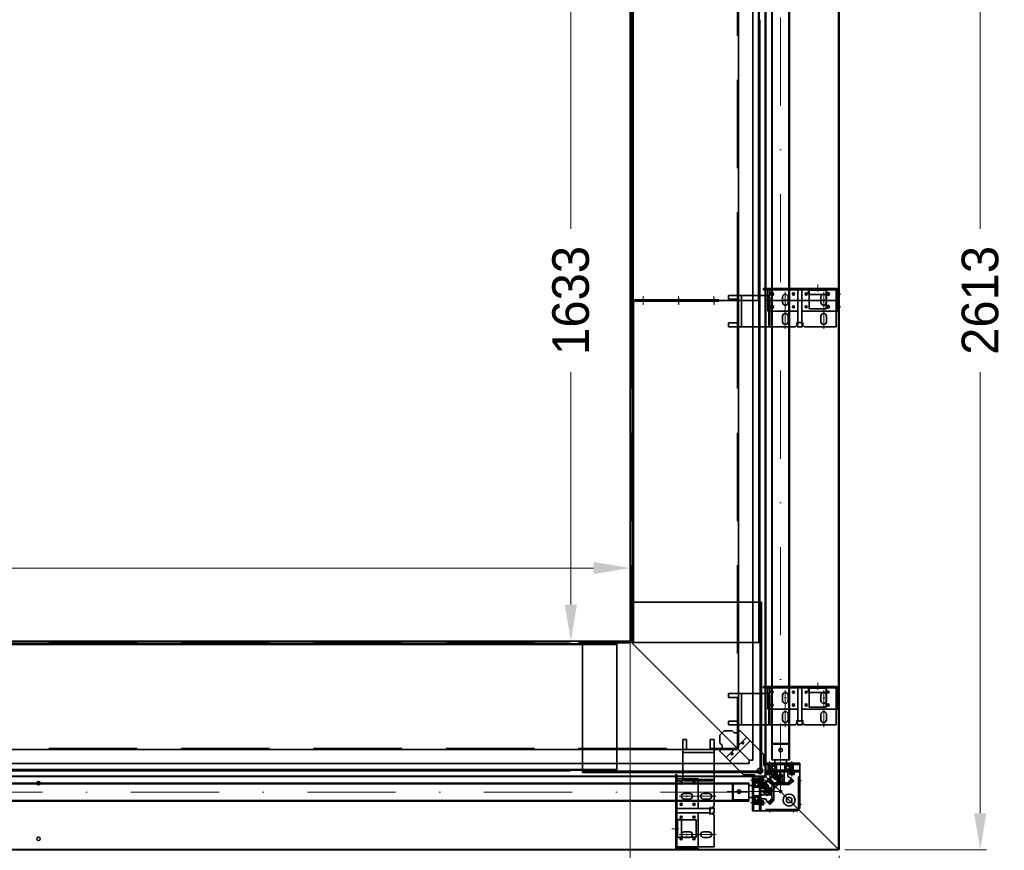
# Model space of a CAD drawing. Extents: x 50445 to 145605, y -10968 to 41989.
# Tile 80 of 256: x 56396 to 58707, y 33428 to 35378. Entities that reach past the tile are written whole.
import ezdxf

# ---------------------------------------------------------------- set-up
doc = ezdxf.new("R2010")
doc.units = 0
doc.header["$LTSCALE"] = 414.30304
doc.header["$MEASUREMENT"] = 0
for name, pattern in [('DASHDOT', [1, 0.5, -0.25, 0, -0.25]), ('DASHED', [0.75, 0.5, -0.25]), ('stramien', [22.225, 12.7, -3.175, 3.175, -3.175])]:
    doc.linetypes.add(name, pattern=pattern)
doc.layers.get('Defpoints').update_dxf_attribs({"linetype": 'CONTINUOUS'})
for name, color, linetype, lineweight in [('BLECH', 5, 'CONTINUOUS', 35), ('GEWINDELINIEN', 94, 'CONTINUOUS', 18), ('HILFSLINIEN', 3, 'CONTINUOUS', 13), ('LIJN18', 30, 'CONTINUOUS', 18), ('MITTELLINIEN', 7, 'DASHDOT', 18), ('S-GRID', 1, 'CONTINUOUS', 18), ('STAHLBAU', 7, 'CONTINUOUS', 35), ('UNSICHTBARE', 7, 'DASHED', 18)]:
    doc.layers.add(name, color=color, linetype=linetype, lineweight=lineweight)
doc.dimstyles.get("Standard").update_dxf_attribs({"dimtxt": 0.18, "dimasz": 0.18, "dimexe": 0.18, "dimexo": 0.0625, "dimgap": 0.09, "dimtad": 0, "dimtih": 1, "dimtoh": 1, "dimdec": 4, "dimzin": 0, "dimdsep": 46, "dimtxsty": 'Standard', "dimcen": 0.09, "dimadec": 0, "dimazin": 0, "dimtfac": 1, "dimtdec": 4, "dimtofl": 0, "dimtmove": 0, "dimatfit": 3, "dimfxl": 1, "dimtolj": 1, "dimtzin": 0, "dimarcsym": 0})

# ---------------------------------------------------------------- blocks, each defined once
blk = doc.blocks.new('*D11')
at = {"layer": 'Defpoints', "color": 0, "linetype": 'Continuous', "lineweight": 0, "transparency": 16777216}
for p in [(51928.9, 34090.3), (51928.9, 33918.6), (57828.9, 33918.6)]:
    blk.add_point(p, dxfattribs=at)
at = {"layer": 'LIJN18', "color": 0, "linetype": 'Continuous', "lineweight": 0, "transparency": 16777216}
for p, q in [((51928.9, 33933.6), (51928.9, 34105.3)), ((57828.9, 33933.6), (57828.9, 34105.3)), ((57742.9, 34090.3), (52014.9, 34090.3))]:
    blk.add_line(p, q, dxfattribs=at)
for points in [[(52014.9, 34104.6), (52014.9, 34076), (51928.9, 34090.3)], [(57742.9, 34104.6), (57742.9, 34076), (57828.9, 34090.3)]]:
    blk.add_solid(points, dxfattribs=at)
at = {"layer": 'LIJN18', "color": 0, "linetype": 'Continuous', "lineweight": 0, "transparency": 16777216, "insert": (54878.9, 34158.3), "char_height": 86, "attachment_point": 5}
blk.add_mtext('\\A1;5575', dxfattribs=at)
blk = doc.blocks.new('*D126')
at = {"layer": 'Defpoints', "color": 0, "linetype": 'Continuous', "lineweight": 0, "transparency": 16777216}
for p in [(57828.9, 35518.6), (57689.6, 33918.6), (57828.9, 33918.6)]:
    blk.add_point(p, dxfattribs=at)
at = {"layer": 'LIJN18', "color": 0, "linetype": 'Continuous', "lineweight": 0, "transparency": 16777216}
for p, q in [((57813.9, 35518.6), (57674.6, 35518.6)), ((57689.6, 35432.6), (57689.6, 34886.9)), ((57689.6, 34004.6), (57689.6, 34550.3)), ((57813.9, 33918.6), (57674.6, 33918.6))]:
    blk.add_line(p, q, dxfattribs=at)
for points in [[(57675.3, 35432.6), (57704, 35432.6), (57689.6, 35518.6)], [(57675.3, 34004.6), (57704, 34004.6), (57689.6, 33918.6)]]:
    blk.add_solid(points, dxfattribs=at)
at = {"layer": 'LIJN18', "color": 0, "linetype": 'Continuous', "lineweight": 0, "transparency": 16777216, "insert": (57689.6, 34718.6), "char_height": 86, "attachment_point": 5, "rotation": 90}
blk.add_mtext('\\A1;1633', dxfattribs=at)
blk = doc.blocks.new('*D127')
at = {"layer": 'Defpoints', "color": 0, "linetype": 'Continuous', "lineweight": 0, "transparency": 16777216}
for p in [(58317.9, 36008.6), (58317.9, 33428.6), (58650.3, 33428.6)]:
    blk.add_point(p, dxfattribs=at)
at = {"layer": 'LIJN18', "color": 0, "linetype": 'Continuous', "lineweight": 0, "transparency": 16777216}
for p, q in [((58332.9, 36008.6), (58665.3, 36008.6)), ((58650.3, 35922.6), (58650.3, 34886.9)), ((58650.3, 33514.6), (58650.3, 34550.3)), ((58332.9, 33428.6), (58665.3, 33428.6))]:
    blk.add_line(p, q, dxfattribs=at)
for points in [[(58636, 35922.6), (58664.6, 35922.6), (58650.3, 36008.6)], [(58636, 33514.6), (58664.6, 33514.6), (58650.3, 33428.6)]]:
    blk.add_solid(points, dxfattribs=at)
at = {"layer": 'LIJN18', "color": 0, "linetype": 'Continuous', "lineweight": 0, "transparency": 16777216, "insert": (58650.3, 34718.6), "char_height": 86, "attachment_point": 5, "rotation": 90}
blk.add_mtext('\\A1;2613', dxfattribs=at)
blk = doc.blocks.new('*D128')
at = {"layer": 'Defpoints', "color": 0, "linetype": 'Continuous', "lineweight": 0, "transparency": 16777216}
for p in [(51438.9, 33428.6), (58318.9, 33429.6), (51438.9, 33115.3)]:
    blk.add_point(p, dxfattribs=at)
at = {"layer": 'LIJN18', "color": 0, "linetype": 'Continuous', "lineweight": 0, "transparency": 16777216}
for p, q in [((51438.9, 33413.6), (51438.9, 33100.3)), ((58318.9, 33414.6), (58318.9, 33100.3)), ((58232.9, 33115.3), (51524.9, 33115.3))]:
    blk.add_line(p, q, dxfattribs=at)
for points in [[(51524.9, 33129.6), (51524.9, 33101), (51438.9, 33115.3)], [(58232.9, 33129.6), (58232.9, 33101), (58318.9, 33115.3)]]:
    blk.add_solid(points, dxfattribs=at)
at = {"layer": 'LIJN18', "color": 0, "linetype": 'Continuous', "lineweight": 0, "transparency": 16777216, "insert": (54878.9, 33183.3), "char_height": 86, "attachment_point": 5}
blk.add_mtext('\\A1;6555', dxfattribs=at)

msp = doc.modelspace()

# ---------------------------------------------------------------- linework, layer by layer
at = {"layer": 'BLECH'}
for p, q in [((58317.9, 36007.6), (58317.9, 34718.6)), ((58318.9, 36007.6), (58318.9, 34718.6)), ((58145.9, 35835.6), (58145.9, 34718.6)), ((58146.9, 35835.6), (58146.9, 34718.6)), ((58116.4, 34718.6), (58116.4, 35798.1)), ((58082.9, 34718.6), (58082.9, 35770.6)), ((57828.9, 34718.6), (57828.9, 35518.6)), ((57834.4, 35487.6), (57834.4, 34718.5)), ((57835.9, 35487.6), (57835.9, 34718.5)), ((58129.9, 35487.6), (58129.9, 34718.5)), ((58131.4, 35487.6), (58131.4, 34718.5)), ((57832.9, 35377.6), (57832.9, 34718.5)), ((58132.9, 35377.6), (58132.9, 34718.5)), ((58059.9, 34730.3), (58059.9, 34721.3)), ((58082.9, 34730.3), (58059.9, 34730.3)), ((58082.9, 34730.3), (58156.9, 34730.3)), ((58082.9, 34730.3), (58082.9, 34656.6)), ((58090.4, 34730.3), (58090.4, 34656.6)), ((58313.9, 34746.6), (58141.9, 34746.6)), ((58141.9, 34746.6), (58141.9, 34743.6)), ((58313.9, 34743.6), (58141.9, 34743.6)), ((58151.9, 34743.6), (58151.9, 34730.3)), ((58153.9, 34727.3), (58153.9, 34659.6)), ((58153.9, 34727.3), (58156.9, 34727.3)), ((58156.9, 34743.6), (58156.9, 34730.3)), ((58156.9, 34727.3), (58156.9, 34659.6)), ((58186.4, 34726.6), (58186.4, 34713.6)), ((58186.4, 34713.6), (58186.4, 34726.6)), ((58199.4, 34726.6), (58199.4, 34713.6)), ((58199.4, 34713.6), (58199.4, 34726.6)), ((58221.9, 34668.1), (58221.9, 34743.6)), ((58221.9, 34742.1), (58221.9, 34693.6)), ((58231.9, 34668.1), (58231.9, 34743.6)), ((58231.9, 34743.6), (58231.9, 34693.6)), ((58247.6, 34742.8), (58289.6, 34742.8)), ((58247.6, 34732.8), (58247.6, 34742.8)), ((58247.6, 34732.8), (58289.6, 34732.8)), ((58248.6, 34742.8), (58248.6, 34732.8)), ((58276.4, 34726.6), (58276.4, 34713.6)), ((58288.6, 34742.8), (58288.6, 34732.8)), ((58288.6, 34729.7), (58288.6, 34710.5)), ((58289.4, 34726.6), (58289.4, 34713.6)), ((58289.6, 34732.8), (58289.6, 34742.8)), ((58311.9, 34656.6), (58311.9, 34743.6)), ((58312.9, 34743.6), (58312.9, 34693.6)), ((58314.9, 34693.6), (58314.9, 34742.6)), ((58317.9, 34693.6), (58317.9, 34742.6)), ((57828.9, 34718.6), (57828.9, 33918.6)), ((57828.9, 34718.6), (58116.4, 34718.6)), ((57828.9, 34718.6), (58116.4, 34718.6)), ((58126.6, 34718.5), (57832.9, 34718.5)), ((58127.1, 34718.6), (57833.4, 34718.6)), ((57833.4, 34012.6), (57833.4, 34718.6)), ((57834.9, 33915.6), (57834.9, 34718.6)), ((57836.4, 33915.6), (57836.4, 34718.6)), ((58036.5, 34720), (57839.2, 34720)), ((57839.2, 34720), (57839.2, 34718.5)), ((57839.7, 34717.1), (57839.7, 34718.6)), ((58037, 34717.1), (57839.7, 34717.1)), ((58036.5, 34720), (58036.5, 34717)), ((58037, 34717.1), (58037, 34718.6)), ((58082.9, 34721.3), (58059.9, 34721.3)), ((58082.9, 34665.6), (58082.9, 34721.3)), ((58082.9, 34718.6), (58082.9, 33666.6)), ((58116.4, 34718.6), (58116.4, 33639.1)), ((58132.9, 34718.5), (58126.6, 34718.5)), ((58133.4, 34718.6), (58127.1, 34718.6)), ((58130.4, 33915.6), (58130.4, 34718.6)), ((58131.9, 33915.6), (58131.9, 34718.6)), ((58133.4, 34012.6), (58133.4, 34718.6)), ((58318.9, 34718.6), (58145.9, 34718.6)), ((58145.9, 33601.6), (58145.9, 34718.6)), ((58318.9, 34718.6), (58145.9, 34718.6)), ((58146.9, 33601.6), (58146.9, 34718.6)), ((58317.9, 33429.6), (58317.9, 34718.6)), ((58318.9, 33429.6), (58318.9, 34718.6)), ((58156.9, 34693.6), (58153.9, 34693.6)), ((58186.4, 34681.6), (58186.4, 34668.6)), ((58199.4, 34681.6), (58199.4, 34668.6)), ((58312.9, 34693.6), (58231.9, 34693.6)), ((58276.4, 34681.6), (58276.4, 34668.6)), ((58289.4, 34681.6), (58289.4, 34668.6)), ((58317.9, 34693.6), (58314.9, 34693.6)), ((58082.9, 34665.6), (58059.9, 34665.6)), ((58059.9, 34665.6), (58059.9, 34656.6)), ((58156.9, 34659.6), (58153.9, 34659.6)), ((58220.4, 34660.9), (58216.2, 34656.6)), ((58218.3, 34664.5), (58221.9, 34668.1)), ((58220.4, 34662.4), (58218.3, 34664.5)), ((58220.4, 34662.4), (58224.7, 34666.6)), ((58220.4, 34660.9), (58222.6, 34658.7)), ((58222.6, 34658.7), (58220.4, 34656.6)), ((58229.2, 34666.6), (58224.7, 34666.6)), ((58233.4, 34662.4), (58229.2, 34666.6)), ((58233.4, 34660.9), (58231.3, 34658.7)), ((58231.3, 34658.7), (58233.4, 34656.6)), ((58235.6, 34664.5), (58231.9, 34668.1)), ((58233.4, 34662.4), (58235.6, 34664.5)), ((58233.4, 34660.9), (58237.7, 34656.6)), ((58082.9, 34656.6), (58059.9, 34656.6)), ((58216.2, 34656.6), (58082.9, 34656.6)), ((58233.4, 34656.6), (58220.4, 34656.6)), ((58311.9, 34656.6), (58237.7, 34656.6)), ((57829.9, 34010.6), (58136.9, 34010.6)), ((57829.9, 34010.6), (57829.9, 33914.6)), ((57831.4, 34010.6), (57831.4, 33964)), ((57832.9, 34010.6), (57832.9, 33964)), ((57833.4, 34012.6), (57834.9, 34012.6)), ((58133.4, 34012.6), (58131.9, 34012.6)), ((58133.9, 34010.6), (58133.9, 33610.6)), ((58135.4, 34010.6), (58135.4, 33610.6)), ((58136.9, 34010.6), (58136.9, 33610.6)), ((57834.9, 33995.6), (57836.4, 33995.6)), ((58131.9, 33995.6), (58130.4, 33995.6)), ((57829.9, 33964), (57832.9, 33964)), ((57834.9, 33975.6), (57836.4, 33975.6)), ((58131.9, 33975.6), (58130.4, 33975.6)), ((56153.9, 33918.6), (57828.9, 33918.6)), ((57716.9, 33917.6), (57716.9, 33610.6)), ((57829.9, 33917.6), (57716.9, 33917.6)), ((57828.9, 33918.6), (58108.4, 33639.1)), ((57828.9, 33916.6), (57828.9, 33918.6)), ((57828.9, 33918.6), (58108.4, 33639.1)), ((57830.9, 33918.6), (57828.9, 33918.6)), ((57687.9, 33914.1), (56153.9, 33914.1)), ((57797.9, 33912.6), (56153.9, 33912.6)), ((57797.9, 33911.1), (56153.9, 33911.1)), ((57687.9, 33914.1), (57687.9, 33912.6)), ((57829.9, 33916.1), (57716.9, 33916.1)), ((57829.9, 33914.6), (57716.9, 33914.6)), ((57717.9, 33912.6), (57717.9, 33911.1)), ((57787.9, 33912.6), (57787.9, 33911.1)), ((57797.9, 33912.6), (57797.9, 33615.6)), ((57834.9, 33915.6), (58131.9, 33915.6)), ((58313.9, 33811.9), (58141.9, 33811.9)), ((58141.9, 33811.9), (58141.9, 33808.9)), ((58313.9, 33808.9), (58141.9, 33808.9)), ((58151.9, 33808.9), (58151.9, 33795.6)), ((58156.9, 33808.9), (58156.9, 33795.6)), ((58221.9, 33733.4), (58221.9, 33808.9)), ((58221.9, 33807.5), (58221.9, 33758.9)), ((58231.9, 33733.4), (58231.9, 33808.9)), ((58231.9, 33808.9), (58231.9, 33758.9)), ((58247.6, 33808.1), (58289.6, 33808.1)), ((58247.6, 33798.1), (58247.6, 33808.1)), ((58248.6, 33808.1), (58248.6, 33798.1)), ((58288.6, 33808.1), (58288.6, 33798.1)), ((58289.6, 33798.1), (58289.6, 33808.1)), ((58311.9, 33721.9), (58311.9, 33808.9)), ((58312.9, 33808.9), (58312.9, 33758.9)), ((58314.9, 33758.9), (58314.9, 33807.9)), ((58317.9, 33758.9), (58317.9, 33807.9)), ((58059.9, 33795.6), (58059.9, 33786.6)), ((58082.9, 33795.6), (58059.9, 33795.6)), ((58082.9, 33786.6), (58059.9, 33786.6)), ((58082.9, 33795.6), (58156.9, 33795.6)), ((58082.9, 33795.6), (58082.9, 33721.9)), ((58082.9, 33730.9), (58082.9, 33786.6)), ((58090.4, 33795.6), (58090.4, 33721.9)), ((58153.9, 33792.6), (58153.9, 33724.9)), ((58153.9, 33792.6), (58156.9, 33792.6)), ((58156.9, 33792.6), (58156.9, 33724.9)), ((58186.4, 33791.9), (58186.4, 33778.9)), ((58186.4, 33778.9), (58186.4, 33791.9)), ((58199.4, 33791.9), (58199.4, 33778.9)), ((58199.4, 33778.9), (58199.4, 33791.9)), ((58247.6, 33798.1), (58289.6, 33798.1)), ((58276.4, 33791.9), (58276.4, 33778.9)), ((58288.6, 33795.1), (58288.6, 33775.8)), ((58289.4, 33791.9), (58289.4, 33778.9)), ((58156.9, 33758.9), (58153.9, 33758.9)), ((58312.9, 33758.9), (58231.9, 33758.9)), ((58317.9, 33758.9), (58314.9, 33758.9)), ((58186.4, 33746.9), (58186.4, 33733.9)), ((58199.4, 33746.9), (58199.4, 33733.9)), ((58218.3, 33729.8), (58221.9, 33733.4)), ((58235.6, 33729.8), (58231.9, 33733.4)), ((58276.4, 33746.9), (58276.4, 33733.9)), ((58289.4, 33746.9), (58289.4, 33733.9)), ((58082.9, 33730.9), (58059.9, 33730.9)), ((58059.9, 33730.9), (58059.9, 33721.9)), ((58082.9, 33721.9), (58059.9, 33721.9)), ((58216.2, 33721.9), (58082.9, 33721.9)), ((58156.9, 33724.9), (58153.9, 33724.9)), ((58220.4, 33726.2), (58216.2, 33721.9)), ((58220.4, 33727.7), (58218.3, 33729.8)), ((58220.4, 33727.7), (58224.7, 33731.9)), ((58220.4, 33726.2), (58222.6, 33724.1)), ((58222.6, 33724.1), (58220.4, 33721.9)), ((58233.4, 33721.9), (58220.4, 33721.9)), ((58229.2, 33731.9), (58224.7, 33731.9)), ((58233.4, 33727.7), (58229.2, 33731.9)), ((58233.4, 33726.2), (58231.3, 33724.1)), ((58231.3, 33724.1), (58233.4, 33721.9)), ((58233.4, 33727.7), (58235.6, 33729.8)), ((58233.4, 33726.2), (58237.7, 33721.9)), ((58311.9, 33721.9), (58237.7, 33721.9)), ((57952, 33687.6), (57961, 33687.6)), ((57952, 33664.6), (57952, 33687.6)), ((57961, 33664.6), (57961, 33687.6)), ((58016.6, 33664.6), (58016.6, 33687.6)), ((58016.6, 33687.6), (58025.6, 33687.6)), ((58025.6, 33664.6), (58025.6, 33687.6)), ((58039.4, 33698.2), (58049.4, 33708.2)), ((58039.4, 33679.6), (58039.4, 33698.2)), ((58067.9, 33708.2), (58049.4, 33708.2)), ((58054.4, 33645.3), (58102.2, 33693.1)), ((58072.9, 33703.2), (58067.9, 33708.2)), ((58082.9, 33703.2), (58072.9, 33703.2)), ((58087.2, 33708.2), (58082.9, 33708.2)), ((58082.9, 33708.2), (58082.9, 33703.2)), ((58087.2, 33708.2), (58142.5, 33652.8)), ((56153.9, 33664.6), (58080.9, 33664.6)), ((57952, 33664.6), (57952, 33590.6)), ((57952, 33664.6), (58025.6, 33664.6)), ((58016.6, 33664.6), (57961, 33664.6)), ((58025.6, 33531.4), (58025.6, 33664.6)), ((58044.4, 33674.6), (58039.4, 33679.6)), ((58039.4, 33660.4), (58039.4, 33664.6)), ((58039.4, 33664.6), (58044.4, 33664.6)), ((58044.4, 33664.6), (58044.4, 33674.6)), ((58062.6, 33637.1), (58110.4, 33684.9)), ((58080.9, 33666.6), (58080.9, 33664.6)), ((58080.9, 33666.6), (58082.9, 33666.6)), ((57952, 33657.1), (58025.6, 33657.1)), ((58039.4, 33660.4), (58094.8, 33605)), ((58142.5, 33652.8), (58142.5, 33627)), ((56153.9, 33631.1), (58108.4, 33631.1)), ((58108.4, 33639.1), (58108.4, 33631.1)), ((58108.4, 33639.1), (58116.4, 33639.1)), ((58142.5, 33627), (58147.5, 33627)), ((58147.5, 33629), (58147.5, 33632)), ((58226.9, 33632), (58147.5, 33632)), ((58147.5, 33632), (58147.5, 33600)), ((58226.9, 33629), (58147.5, 33629)), ((58162.5, 33629), (58162.5, 33632)), ((58201.3, 33629), (58201.3, 33632)), ((58226.9, 33525.6), (58226.9, 33632)), ((57797.9, 33617.1), (56153.9, 33617.1)), ((57797.9, 33615.6), (56153.9, 33615.6)), ((57687.9, 33614.1), (56153.9, 33614.1)), ((58145.9, 33601.6), (56153.9, 33601.6)), ((58145.9, 33600.6), (56153.9, 33600.6)), ((57687.9, 33614.1), (57687.9, 33615.6)), ((58133.9, 33613.6), (57716.9, 33613.6)), ((58133.9, 33612.1), (57716.9, 33612.1)), ((58136.9, 33610.6), (57716.9, 33610.6)), ((57717.9, 33615.6), (57717.9, 33617.1)), ((57787.9, 33615.6), (57787.9, 33617.1)), ((57935.6, 33433.6), (57935.6, 33605.6)), ((57935.6, 33605.6), (57938.6, 33605.6)), ((57938.6, 33433.6), (57938.6, 33605.6)), ((57938.6, 33595.6), (57952, 33595.6)), ((58094.8, 33605), (58120.5, 33605)), ((58118.5, 33600), (58115.5, 33600)), ((58115.5, 33520.6), (58115.5, 33600)), ((58118.5, 33520.6), (58118.5, 33600)), ((58118.5, 33600), (58147.5, 33600)), ((58120.5, 33605), (58120.5, 33600)), ((58132.5, 33520.6), (58132.5, 33600)), ((58132.5, 33600), (58135.5, 33600)), ((58135.5, 33520.6), (58135.5, 33600)), ((58317.9, 33429.6), (58145.9, 33601.6)), ((58145.9, 33601.6), (58145.9, 33600.6)), ((58317.9, 33429.6), (58145.9, 33601.6)), ((58145.9, 33601.6), (58146.9, 33601.6)), ((58226.9, 33615), (58147.5, 33615)), ((58147.5, 33612), (58147.5, 33615)), ((58226.9, 33612), (58147.5, 33612)), ((58162.5, 33612), (58162.5, 33615)), ((58201.3, 33612), (58201.3, 33615)), ((58223.9, 33600), (58226.9, 33600)), ((58223.9, 33525.6), (58223.9, 33600)), ((57938.6, 33590.6), (57952, 33590.6)), ((57955, 33593.6), (58022.6, 33593.6)), ((57955, 33593.6), (57955, 33590.6)), ((57955, 33590.6), (58022.6, 33590.6)), ((57988.6, 33590.6), (57988.6, 33593.6)), ((58022.6, 33590.6), (58022.6, 33593.6)), ((58115.5, 33585), (58118.5, 33585)), ((58135.5, 33585), (58132.5, 33585)), ((57955.6, 33561.1), (57968.6, 33561.1)), ((57968.6, 33561.1), (57955.6, 33561.1)), ((57955.6, 33548.1), (57968.6, 33548.1)), ((57968.6, 33548.1), (57955.6, 33548.1)), ((58000.6, 33561.1), (58013.6, 33561.1)), ((58000.6, 33548.1), (58013.6, 33548.1)), ((58014.1, 33525.6), (57938.6, 33525.6)), ((57940.1, 33525.6), (57988.6, 33525.6)), ((58017.7, 33529.2), (58014.1, 33525.6)), ((58019.8, 33527.1), (58015.6, 33522.9)), ((58019.8, 33527.1), (58017.7, 33529.2)), ((58021.4, 33527.1), (58025.6, 33531.4)), ((58021.4, 33527.1), (58023.5, 33525)), ((58023.5, 33525), (58025.6, 33527.1)), ((58025.6, 33514.1), (58025.6, 33527.1)), ((58118.5, 33546.2), (58115.5, 33546.2)), ((58135.5, 33546.2), (58132.5, 33546.2)), ((58221.9, 33523.6), (58223.9, 33525.6)), ((58223.9, 33545.6), (58226.9, 33545.6)), ((58223.9, 33525.6), (58226.9, 33525.6)), ((58014.1, 33515.6), (57938.6, 33515.6)), ((57938.6, 33515.6), (57988.6, 33515.6)), ((57988.6, 33434.6), (57988.6, 33515.6)), ((58017.7, 33512), (58014.1, 33515.6)), ((58015.6, 33518.4), (58015.6, 33522.9)), ((58019.8, 33514.1), (58015.6, 33518.4)), ((58019.8, 33514.1), (58017.7, 33512)), ((58021.4, 33514.1), (58023.5, 33516.2)), ((58021.4, 33514.1), (58025.6, 33509.9)), ((58023.5, 33516.2), (58025.6, 33514.1)), ((58025.6, 33435.6), (58025.6, 33509.9)), ((58115.5, 33520.6), (58221.9, 33520.6)), ((58147.5, 33523.6), (58147.5, 33520.6)), ((58147.5, 33523.6), (58221.9, 33523.6)), ((58201.9, 33523.6), (58201.9, 33520.6)), ((58221.9, 33523.6), (58221.9, 33520.6)), ((57939.5, 33499.9), (57939.5, 33457.9)), ((57949.5, 33499.9), (57939.5, 33499.9)), ((57939.5, 33498.9), (57949.5, 33498.9)), ((57949.5, 33499.9), (57949.5, 33457.9)), ((57939.5, 33458.9), (57949.5, 33458.9)), ((57949.5, 33457.9), (57939.5, 33457.9)), ((57952.5, 33458.9), (57971.7, 33458.9)), ((57955.6, 33471.1), (57968.6, 33471.1)), ((57955.6, 33458.1), (57968.6, 33458.1)), ((58000.6, 33471.1), (58013.6, 33471.1)), ((58000.6, 33458.1), (58013.6, 33458.1)), ((58025.6, 33435.6), (57938.6, 33435.6)), ((57938.6, 33434.6), (57988.6, 33434.6)), ((57988.6, 33432.6), (57939.6, 33432.6)), ((57988.6, 33429.6), (57988.6, 33432.6)), ((58317.9, 33429.6), (56153.9, 33429.6)), ((58317.9, 33428.6), (56153.9, 33428.6)), ((57988.6, 33429.6), (57939.6, 33429.6)), ((58317.9, 33429.6), (58317.9, 33428.6)), ((58317.9, 33429.6), (58318.9, 33429.6))]:
    msp.add_line(p, q, dxfattribs=at)
at = {"layer": 'BLECH', "linetype": 'DASHED'}
for p, q in [((58080.9, 34718.6), (58080.9, 35770.6)), ((57830.9, 34718.6), (57830.9, 35518.6)), ((58151.9, 34730.3), (58151.9, 34693.6)), ((58248.6, 34743.6), (58248.6, 34742.8)), ((58248.6, 34732.8), (58248.6, 34698.6)), ((58288.6, 34743.6), (58288.6, 34742.8)), ((58288.6, 34732.8), (58288.6, 34729.7)), ((57830.9, 34718.6), (57830.9, 33918.6)), ((58080.9, 34718.6), (58080.9, 33666.6)), ((58288.6, 34710.5), (58288.6, 34698.6)), ((58153.9, 34693.6), (58151.9, 34693.6)), ((58221.9, 34693.6), (58156.9, 34693.6)), ((58288.6, 34698.6), (58248.6, 34698.6)), ((56153.9, 33916.6), (57828.9, 33916.6)), ((58248.6, 33808.9), (58248.6, 33808.1)), ((58288.6, 33808.9), (58288.6, 33808.1)), ((58151.9, 33795.6), (58151.9, 33758.9)), ((58248.6, 33798.1), (58248.6, 33763.9)), ((58288.6, 33798.1), (58288.6, 33795.1)), ((58153.9, 33758.9), (58151.9, 33758.9)), ((58221.9, 33758.9), (58156.9, 33758.9)), ((58288.6, 33763.9), (58248.6, 33763.9)), ((58288.6, 33775.8), (58288.6, 33763.9)), ((56153.9, 33666.6), (58080.9, 33666.6)), ((57952, 33595.6), (57988.6, 33595.6)), ((57988.6, 33593.6), (57988.6, 33595.6)), ((58131.6, 33573.5), (58174.1, 33615.9)), ((58133.1, 33572.1), (58175.5, 33614.5)), ((58149.3, 33555.8), (58191.7, 33598.2)), ((58191.7, 33598.2), (58174.1, 33615.9)), ((57988.6, 33525.6), (57988.6, 33590.6)), ((58149.3, 33555.8), (58131.6, 33573.5)), ((57938.6, 33498.9), (57939.5, 33498.9)), ((57949.5, 33498.9), (57983.6, 33498.9)), ((57983.6, 33458.9), (57983.6, 33498.9)), ((57938.6, 33458.9), (57939.5, 33458.9)), ((57949.5, 33458.9), (57952.5, 33458.9)), ((57971.7, 33458.9), (57983.6, 33458.9))]:
    msp.add_line(p, q, dxfattribs=at)
at = {"layer": 'BLECH'}
for centre, radius in [((58161.9, 34733.6), 3.5), ((58161.9, 34733.6), 2.5), ((58211.9, 34733.6), 2.5), ((58241.9, 34733.6), 2.5), ((58292.9, 34733.6), 3.5), ((58292.9, 34733.6), 2.5), ((58161.9, 34703.6), 3.5), ((58161.9, 34703.6), 2.5), ((58211.9, 34703.6), 2.5), ((58241.9, 34703.6), 2.5), ((58292.9, 34703.6), 3.5), ((58292.9, 34703.6), 2.5), ((58161.9, 33798.9), 2.5), ((58211.9, 33798.9), 2.5), ((58241.9, 33798.9), 2.5), ((58292.9, 33798.9), 2.5), ((58161.9, 33768.9), 2.5), ((58211.9, 33768.9), 2.5), ((58241.9, 33768.9), 2.5), ((58292.9, 33768.9), 2.5), ((58093.4, 33679.6), 2.1), ((58067.9, 33654.1), 2.1), ((58133.5, 33614), 6.5), ((58170.5, 33600), 2.5), ((58177.5, 33591.4), 3.5), ((56440.4, 33585.6), 4), ((57948.6, 33585.6), 2.5), ((57978.6, 33585.6), 2.5), ((58147.5, 33577), 2.5), ((58156.1, 33570), 3.5), ((58181.9, 33565.6), 2.5), ((58201.9, 33545.6), 14), ((58201.9, 33545.6), 6.5), ((57948.6, 33535.6), 2.5), ((57978.6, 33535.6), 2.5), ((57948.6, 33505.6), 2.5), ((57978.6, 33505.6), 2.5), ((56440.4, 33454.6), 4), ((57948.6, 33454.6), 2.5), ((57978.6, 33454.6), 2.5)]:
    msp.add_circle(centre, radius, dxfattribs=at)
at = {"layer": 'BLECH', "linetype": 'DASHED'}
for centre, radius in [((58170.5, 33600), 6), ((58170.5, 33600), 2.5), ((58147.5, 33577), 6), ((58147.5, 33577), 2.5), ((58156.1, 33570), 2.5), ((58177.5, 33591.4), 2.5)]:
    msp.add_circle(centre, radius, dxfattribs=at)
at = {"layer": 'BLECH'}
for centre, radius, start, end in [((58192.9, 34726.6), 6.5, 0, 180), ((58192.9, 34726.6), 6.5, 0, 180), ((58282.9, 34726.6), 6.5, 0, 180), ((58313.9, 34742.6), 4, 0, 90), ((58313.9, 34742.6), 1, 0, 90), ((58192.9, 34713.6), 6.5, 180, 0), ((58192.9, 34713.6), 6.5, 180, 0), ((58282.9, 34713.6), 6.5, 180, 0), ((58192.9, 34681.6), 6.5, 0, 180), ((58282.9, 34681.6), 6.5, 0, 180), ((58192.9, 34668.6), 6.5, 180, 0), ((58282.9, 34668.6), 6.5, 180, 0), ((58313.9, 33807.9), 4, 0, 90), ((58313.9, 33807.9), 1, 0, 90), ((58192.9, 33791.9), 6.5, 0, 180), ((58192.9, 33791.9), 6.5, 0, 180), ((58282.9, 33791.9), 6.5, 0, 180), ((58192.9, 33778.9), 6.5, 180, 0), ((58192.9, 33778.9), 6.5, 180, 0), ((58282.9, 33778.9), 6.5, 180, 0), ((58192.9, 33746.9), 6.5, 0, 180), ((58192.9, 33733.9), 6.5, 180, 0), ((58282.9, 33746.9), 6.5, 0, 180), ((58282.9, 33733.9), 6.5, 180, 0), ((57955.6, 33554.6), 6.5, 90, 270), ((57955.6, 33554.6), 6.5, 90, 270), ((57968.6, 33554.6), 6.5, 270, 90), ((57968.6, 33554.6), 6.5, 270, 90), ((58000.6, 33554.6), 6.5, 90, 270), ((58013.6, 33554.6), 6.5, 270, 90), ((57955.6, 33464.6), 6.5, 90, 270), ((57968.6, 33464.6), 6.5, 270, 90), ((58000.6, 33464.6), 6.5, 90, 270), ((58013.6, 33464.6), 6.5, 270, 90), ((57939.6, 33433.6), 4, 180, 270), ((57939.6, 33433.6), 1, 180, 270)]:
    msp.add_arc(centre, radius, start, end, dxfattribs=at)
for p in [(58161.9, 34733.6), (58211.9, 34733.6), (58241.9, 34733.6), (58292.9, 34733.6), (58161.9, 34703.6), (58211.9, 34703.6), (58241.9, 34703.6), (58292.9, 34703.6), (58161.9, 33798.9), (58211.9, 33798.9), (58241.9, 33798.9), (58292.9, 33798.9), (58161.9, 33768.9), (58211.9, 33768.9), (58241.9, 33768.9), (58292.9, 33768.9), (58170.5, 33600), (57948.6, 33585.6), (57978.6, 33585.6), (58147.5, 33577), (57948.6, 33535.6), (57978.6, 33535.6), (57948.6, 33505.6), (57978.6, 33505.6), (57948.6, 33454.6), (57978.6, 33454.6)]:
    msp.add_point(p, dxfattribs=at)
at = {"layer": 'BLECH', "linetype": 'DASHED'}
for p in [(58177.5, 33591.4), (58156.1, 33570)]:
    msp.add_point(p, dxfattribs=at)
at = {"layer": 'GEWINDELINIEN'}
for p, q in [((58153, 33614.7), (58153, 33631.7)), ((58157.8, 33614.7), (58157.8, 33631.7)), ((58206, 33614.7), (58206, 33631.7)), ((58210.8, 33614.7), (58210.8, 33631.7)), ((58132.8, 33594.5), (58115.8, 33594.5)), ((58177.9, 33588.3), (58177.9, 33599.5)), ((58185.9, 33588.3), (58185.9, 33599.5)), ((58132.8, 33589.7), (58115.8, 33589.7)), ((58177.9, 33587.6), (58177.9, 33588.3)), ((58185.9, 33587.6), (58185.9, 33588.3)), ((58159.2, 33569.6), (58148, 33569.6)), ((58159.2, 33561.6), (58148, 33561.6)), ((58159.9, 33569.6), (58159.2, 33569.6)), ((58159.9, 33561.6), (58159.2, 33561.6)), ((58132.5, 33541.5), (58115.5, 33541.5)), ((58132.5, 33536.7), (58115.5, 33536.7))]:
    msp.add_line(p, q, dxfattribs=at)
at = {"layer": 'HILFSLINIEN'}
for p, q in [((58269.1, 34755.9), (58269.1, 34739)), ((57859.1, 34712.2), (57859.1, 34728.7)), ((57942.4, 34712.2), (57942.4, 34728.7)), ((58025.3, 34712.2), (58025.3, 34728.7)), ((58192.9, 34738.6), (58192.9, 34651.6)), ((58282.9, 34738.6), (58282.9, 34651.6)), ((58314.2, 34733.6), (58322.9, 34733.6)), ((57859.6, 34725), (57859.6, 34708.4)), ((57942.9, 34725), (57942.9, 34708.4)), ((58025.8, 34725), (58025.8, 34708.4)), ((58195.4, 34720.1), (58191.1, 34720.1)), ((58195.4, 34720.1), (58191.1, 34720.1)), ((58285.4, 34720.1), (58281.1, 34720.1)), ((58314.2, 34703.6), (58322.9, 34703.6)), ((58192.9, 33803.9), (58192.9, 33716.9)), ((58269.1, 33821.2), (58269.1, 33804.4)), ((58282.9, 33803.9), (58282.9, 33716.9)), ((58195.4, 33785.4), (58191.1, 33785.4)), ((58195.4, 33785.4), (58191.1, 33785.4)), ((58285.4, 33785.4), (58281.1, 33785.4)), ((58181.9, 33565.6), (58181.9, 33691.6)), ((58223.9, 33590.6), (58226.9, 33590.6)), ((58224.3, 33590.6), (58230.9, 33590.6)), ((57943.6, 33554.6), (58030.6, 33554.6)), ((57962.1, 33552.2), (57962.1, 33556.5)), ((57962.1, 33552.2), (57962.1, 33556.5)), ((58181.9, 33565.6), (58056.1, 33565.6)), ((58223.9, 33535.6), (58226.9, 33535.6)), ((58224.6, 33535.6), (58230.9, 33535.6)), ((58156.9, 33523.6), (58156.9, 33520.6)), ((58156.9, 33523.3), (58156.9, 33516.7)), ((58211.9, 33523.6), (58211.9, 33520.6)), ((58211.9, 33522.9), (58211.9, 33516.7)), ((57926.3, 33478.4), (57943.2, 33478.4)), ((57943.6, 33464.6), (58030.6, 33464.6)), ((57962.1, 33462.2), (57962.1, 33466.5))]:
    msp.add_line(p, q, dxfattribs=at)
at = {"layer": 'MITTELLINIEN'}
for p, q in [((58181.9, 35797.2), (58181.9, 33640)), ((58181.9, 33612.6), (58181.9, 33684)), ((58155.4, 33600.7), (58155.4, 33636.7)), ((58208.4, 33600.7), (58208.4, 33636.7)), ((58181.9, 33582.5), (58181.9, 33612.6)), ((58146.8, 33592.1), (58110.8, 33592.1)), ((58164.9, 33582.6), (58154, 33593.6)), ((58164.9, 33582.6), (58154, 33593.6)), ((58198.9, 33582.6), (58209.9, 33593.6)), ((58107.3, 33564.1), (51650.3, 33564.1)), ((58134.9, 33565.6), (58063.5, 33565.6)), ((58165, 33565.6), (58134.9, 33565.6)), ((58164.9, 33548.6), (58154, 33537.7)), ((58146.5, 33539.1), (58110.5, 33539.1))]:
    msp.add_line(p, q, dxfattribs=at)
at = {"layer": 'S-GRID', "linetype": 'stramien'}
msp.add_line((57828.9, 32766.7), (57828.9, 33918.6), dxfattribs=at)
at = {"layer": 'STAHLBAU'}
for p, q in [((58160.9, 35797.2), (58160.9, 33640)), ((58162.4, 35797.2), (58162.4, 33640)), ((58201.4, 35797.2), (58201.4, 33640)), ((58202.9, 35797.2), (58202.9, 33640)), ((58163.4, 33678.5), (58162.4, 33676.8)), ((58162.4, 33676.8), (58162.4, 33640)), ((58201.4, 33676.8), (58162.4, 33676.8)), ((58200.4, 33678.5), (58163.4, 33678.5)), ((58200.4, 33678.5), (58201.4, 33676.8)), ((58201.4, 33676.8), (58201.4, 33640)), ((58152.4, 33631.1), (58153, 33631.7)), ((58152.4, 33611.7), (58152.4, 33631.1)), ((58152.4, 33631.1), (58158.4, 33631.1)), ((58153, 33631.7), (58157.8, 33631.7)), ((58158.4, 33631.1), (58157.8, 33631.7)), ((58158.4, 33611.7), (58158.4, 33631.1)), ((58158.4, 33628), (58158.4, 33616)), ((58170.9, 33629), (58159.4, 33629)), ((58160.9, 33640), (58202.9, 33640)), ((58201.4, 33640), (58162.4, 33640)), ((58162.6, 33629), (58162.6, 33625.1)), ((58162.6, 33618.9), (58162.6, 33615)), ((58167.7, 33629), (58167.7, 33625.1)), ((58167.7, 33618.9), (58167.7, 33615)), ((58167.9, 33640), (58167.9, 33629)), ((58195.9, 33629), (58167.9, 33629)), ((58192.9, 33629), (58170.9, 33629)), ((58171.9, 33629), (58171.9, 33615.5)), ((58171.9, 33628), (58171.9, 33616)), ((58191.9, 33629), (58191.9, 33615.5)), ((58191.9, 33628), (58191.9, 33616)), ((58204.4, 33629), (58192.9, 33629)), ((58195.9, 33640), (58195.9, 33629)), ((58196.2, 33629), (58196.2, 33625.1)), ((58196.2, 33618.9), (58196.2, 33615)), ((58201.3, 33629), (58201.3, 33625.1)), ((58201.3, 33618.9), (58201.3, 33615)), ((58205.4, 33631.1), (58206, 33631.7)), ((58205.4, 33611.7), (58205.4, 33631.1)), ((58205.4, 33631.1), (58211.4, 33631.1)), ((58205.4, 33628), (58205.4, 33616)), ((58206, 33631.7), (58210.8, 33631.7)), ((58211.4, 33631.1), (58210.8, 33631.7)), ((58211.4, 33611.7), (58211.4, 33631.1)), ((58116.4, 33595.1), (58115.8, 33594.5)), ((58115.8, 33589.7), (58115.8, 33594.5)), ((58135.8, 33595.1), (58116.4, 33595.1)), ((58116.4, 33589.1), (58116.4, 33595.1)), ((58132.8, 33589.1), (58132.8, 33595.1)), ((58135.8, 33597.1), (58141.3, 33597.1)), ((58135.8, 33597.1), (58135.8, 33587.1)), ((58141.8, 33587.6), (58141.8, 33596.6)), ((58150.4, 33611.7), (58150.4, 33606.2)), ((58160.4, 33611.7), (58150.4, 33611.7)), ((58150.9, 33605.7), (58159.9, 33605.7)), ((58151.4, 33590.9), (58156.5, 33596.1)), ((58156.6, 33596.2), (58151.5, 33591)), ((58152.4, 33614.7), (58158.4, 33614.7)), ((58164.9, 33601), (58156.5, 33596.1)), ((58166.5, 33584.1), (58156.5, 33596.1)), ((58165.7, 33585.2), (58156.6, 33596.2)), ((58170.9, 33615), (58159.4, 33615)), ((58160.4, 33611.7), (58160.4, 33606.2)), ((58164.9, 33615), (58198.9, 33615)), ((58164.9, 33601), (58164.9, 33615)), ((58170.9, 33615), (58192.9, 33615)), ((58191.9, 33615.5), (58171.9, 33615.5)), ((58173.9, 33587.5), (58173.9, 33615.5)), ((58173.9, 33585.9), (58173.9, 33615)), ((58177.9, 33599.5), (58185.9, 33599.5)), ((58178.6, 33605.7), (58181.9, 33607.6)), ((58178.6, 33588.3), (58178.6, 33605.7)), ((58178.6, 33605.7), (58185.3, 33605.7)), ((58185.3, 33605.7), (58181.9, 33607.6)), ((58185.3, 33588.3), (58185.3, 33605.7)), ((58189.9, 33587.5), (58189.9, 33615.5)), ((58189.9, 33585.9), (58189.9, 33615)), ((58204.4, 33615), (58192.9, 33615)), ((58197.4, 33584.1), (58207.4, 33596.1)), ((58198.9, 33601), (58198.9, 33615)), ((58198.9, 33601), (58207.4, 33596.1)), ((58203.4, 33611.7), (58203.4, 33606.2)), ((58213.4, 33611.7), (58203.4, 33611.7)), ((58203.9, 33605.7), (58212.9, 33605.7)), ((58205.4, 33614.7), (58211.4, 33614.7)), ((58212.5, 33590.9), (58207.4, 33596.1)), ((58213.4, 33611.7), (58213.4, 33606.2)), ((58107.3, 33585.1), (51650.3, 33585.1)), ((58107.3, 33583.6), (51650.3, 33583.6)), ((58069, 33584.1), (58070.8, 33585.1)), ((58069, 33584.1), (58069, 33547.1)), ((58070.8, 33585.1), (58107.5, 33585.1)), ((58070.8, 33585.1), (58070.8, 33546.1)), ((58107.3, 33585.1), (58107.3, 33543.1)), ((58107.5, 33585.1), (58107.5, 33546.1)), ((58107.5, 33579.6), (58118.5, 33579.6)), ((58116.4, 33589.1), (58115.8, 33589.7)), ((58135.8, 33589.1), (58116.4, 33589.1)), ((58118.5, 33588.1), (58118.5, 33576.6)), ((58118.5, 33585), (58122.5, 33585)), ((58118.5, 33579.9), (58122.5, 33579.9)), ((58118.5, 33579.6), (58118.5, 33551.6)), ((58118.5, 33576.6), (58118.5, 33554.6)), ((58118.5, 33575.6), (58132, 33575.6)), ((58119.5, 33589.1), (58131.5, 33589.1)), ((58119.5, 33575.6), (58131.5, 33575.6)), ((58128.6, 33585), (58132.5, 33585)), ((58128.6, 33579.9), (58132.5, 33579.9)), ((58132, 33575.6), (58132, 33555.6)), ((58160, 33573.6), (58132, 33573.6)), ((58161.6, 33573.6), (58132, 33573.6)), ((58132.5, 33588.1), (58132.5, 33576.6)), ((58132.5, 33548.6), (58132.5, 33582.6)), ((58146.5, 33582.6), (58132.5, 33582.6)), ((58132.5, 33554.6), (58132.5, 33576.6)), ((58135.8, 33587.1), (58141.3, 33587.1)), ((58146.5, 33582.6), (58151.5, 33591)), ((58162.3, 33581.8), (58151.4, 33590.9)), ((58163.4, 33581.1), (58151.5, 33591)), ((58160, 33573.6), (58160, 33557.6)), ((58165.7, 33583.4), (58161.6, 33579.3)), ((58161.6, 33551.9), (58161.6, 33579.3)), ((58162.3, 33581.8), (58201.5, 33581.8)), ((58164.2, 33581.8), (58168.3, 33585.9)), ((58165.7, 33546), (58165.7, 33585.2)), ((58168.3, 33585.9), (58195.6, 33585.9)), ((58189.9, 33587.5), (58173.9, 33587.5)), ((58178.6, 33588.3), (58177.8, 33587.5)), ((58177.8, 33587.5), (58186.1, 33587.5)), ((58178.6, 33588.3), (58185.3, 33588.3)), ((58185.3, 33588.3), (58186.1, 33587.5)), ((58199.7, 33581.8), (58195.6, 33585.9)), ((58201.5, 33581.8), (58212.5, 33590.9)), ((58107.5, 33551.6), (58118.5, 33551.6)), ((58118.5, 33555.6), (58132, 33555.6)), ((58118.5, 33554.6), (58118.5, 33543.1)), ((58118.5, 33551.4), (58122.5, 33551.4)), ((58119.5, 33555.6), (58131.5, 33555.6)), ((58128.6, 33551.4), (58132.5, 33551.4)), ((58160, 33557.6), (58132, 33557.6)), ((58161.6, 33557.6), (58132, 33557.6)), ((58132.5, 33554.6), (58132.5, 33543.1)), ((58146.5, 33548.6), (58132.5, 33548.6)), ((58141.8, 33568.9), (58139.9, 33565.6)), ((58141.8, 33562.3), (58139.9, 33565.6)), ((58159.2, 33568.9), (58141.8, 33568.9)), ((58141.8, 33562.3), (58141.8, 33568.9)), ((58159.2, 33562.3), (58141.8, 33562.3)), ((58146.5, 33548.6), (58151.5, 33540.2)), ((58148, 33561.6), (58148, 33569.6)), ((58163.4, 33550.1), (58151.5, 33540.2)), ((58159.2, 33568.9), (58160, 33569.7)), ((58159.2, 33562.3), (58159.2, 33568.9)), ((58159.2, 33562.3), (58160, 33561.5)), ((58160, 33561.5), (58160, 33569.7)), ((58165.7, 33547.8), (58161.6, 33551.9)), ((58107.3, 33544.6), (51650.3, 33544.6)), ((58107.3, 33543.1), (51650.3, 33543.1)), ((58069, 33547.1), (58070.8, 33546.1)), ((58070.8, 33546.1), (58107.5, 33546.1)), ((58116.1, 33542.1), (58115.5, 33541.5)), ((58115.5, 33536.7), (58115.5, 33541.5)), ((58116.1, 33536.1), (58115.5, 33536.7)), ((58135.5, 33542.1), (58116.1, 33542.1)), ((58116.1, 33536.1), (58116.1, 33542.1)), ((58135.5, 33536.1), (58116.1, 33536.1)), ((58118.5, 33546.3), (58122.5, 33546.3)), ((58119.5, 33542.1), (58131.5, 33542.1)), ((58128.6, 33546.3), (58132.5, 33546.3)), ((58132.5, 33536.1), (58132.5, 33542.1)), ((58135.5, 33544.1), (58141, 33544.1)), ((58135.5, 33544.1), (58135.5, 33534.1)), ((58135.5, 33534.1), (58141, 33534.1)), ((58141.5, 33534.6), (58141.5, 33543.6)), ((58156.6, 33535), (58151.5, 33540.2)), ((58165.7, 33546), (58156.6, 33535))]:
    msp.add_line(p, q, dxfattribs=at)
for centre, radius in [((58181.9, 33663), 4.25), ((58165.1, 33622), 4), ((58198.7, 33622), 4), ((58125.5, 33582.4), 4), ((58084.5, 33565.6), 4.25), ((58125.5, 33548.8), 4)]:
    msp.add_circle(centre, radius, dxfattribs=at)
for centre, radius, start, end in [((58159.4, 33628), 1, 90, 180), ((58170.9, 33628), 1, 0, 90), ((58192.9, 33628), 1, 90, 180), ((58204.4, 33628), 1, 0, 90), ((58141.3, 33596.6), 0.5, 0, 90), ((58150.9, 33606.2), 0.5, 180, 270), ((58159.4, 33616), 1, 180, 270), ((58159.9, 33606.2), 0.5, 270, 0), ((58170.9, 33616), 1, 270, 0), ((58192.9, 33616), 1, 180, 270), ((58203.9, 33606.2), 0.5, 180, 270), ((58204.4, 33616), 1, 270, 0), ((58212.9, 33606.2), 0.5, 270, 0), ((58119.5, 33588.1), 1, 90, 180), ((58119.5, 33576.6), 1, 180, 270), ((58131.5, 33588.1), 1, 0, 90), ((58131.5, 33576.6), 1, 270, 0), ((58141.3, 33587.6), 0.5, 270, 0), ((58119.5, 33554.6), 1, 90, 180), ((58131.5, 33554.6), 1, 0, 90), ((58119.5, 33543.1), 1, 180, 270), ((58131.5, 33543.1), 1, 270, 0), ((58141, 33543.6), 0.5, 0, 90), ((58141, 33534.6), 0.5, 270, 0)]:
    msp.add_arc(centre, radius, start, end, dxfattribs=at)
at = {"layer": 'UNSICHTBARE'}
for p, q in [((58137.1, 33592.1), (58138.8, 33595.1)), ((58141.8, 33595.1), (58138.8, 33595.1)), ((58138.8, 33595.1), (58138.8, 33589.2)), ((58155.4, 33610.4), (58152.5, 33608.7)), ((58152.5, 33605.7), (58152.5, 33608.7)), ((58158.4, 33608.7), (58152.5, 33608.7)), ((58154, 33605.7), (58154, 33608.7)), ((58155.4, 33610.4), (58158.4, 33608.7)), ((58156.9, 33605.7), (58156.9, 33608.7)), ((58158.4, 33605.7), (58158.4, 33608.7)), ((58208.4, 33610.4), (58205.5, 33608.7)), ((58205.5, 33605.7), (58205.5, 33608.7)), ((58211.4, 33608.7), (58205.5, 33608.7)), ((58207, 33605.7), (58207, 33608.7)), ((58208.4, 33610.4), (58211.4, 33608.7)), ((58209.9, 33605.7), (58209.9, 33608.7)), ((58211.4, 33605.7), (58211.4, 33608.7)), ((58137.1, 33592.1), (58138.8, 33589.2)), ((58141.8, 33593.6), (58138.8, 33593.6)), ((58141.8, 33590.6), (58138.8, 33590.6)), ((58141.8, 33589.2), (58138.8, 33589.2)), ((58136.8, 33539.1), (58138.5, 33542.1)), ((58136.8, 33539.1), (58138.5, 33536.2)), ((58141.5, 33542.1), (58138.5, 33542.1)), ((58138.5, 33542.1), (58138.5, 33536.2)), ((58141.5, 33540.6), (58138.5, 33540.6)), ((58141.5, 33537.6), (58138.5, 33537.6)), ((58141.5, 33536.2), (58138.5, 33536.2))]:
    msp.add_line(p, q, dxfattribs=at)

# ---------------------------------------------------------------- dimensions: what is measured, and where the dimension line sits
at = {"layer": 'LIJN18', "linetype": 'Continuous', "lineweight": 0}
for base, p1, p2, text, picture, middle in [((58650.3, 33428.6), (58317.9, 36008.6), (58317.9, 33428.6), '2613', '*D127', (58650.3, 34718.6)), ((57689.6, 33918.6), (57828.9, 35518.6), (57828.9, 33918.6), '1633', '*D126', (57689.6, 34718.6))]:
    dim = msp.add_linear_dim(base=base, p1=p1, p2=p2, angle=90, text=text, dimstyle='Standard', override={"dimtxt": 86, "dimasz": 86, "dimexe": 15, "dimexo": 15, "dimgap": 25, "dimtad": 1, "dimdec": 0, "dimdsep": 0, "dimpost": '<>', "dimlwd": 0, "dimlwe": 0}, dxfattribs=at)
    dim.commit()
    dim.dimension.update_dxf_attribs({"geometry": picture, "text_midpoint": middle, "text_rotation": 90})
for base, p1, p2, text, picture, middle in [((51928.9, 34090.3), (57828.9, 33918.6), (51928.9, 33918.6), '5575', '*D11', (54878.9, 34158.3)), ((51438.9, 33115.3), (58318.9, 33429.6), (51438.9, 33428.6), '6555', '*D128', (54878.9, 33183.3))]:
    dim = msp.add_linear_dim(base=base, p1=p1, p2=p2, text=text, dimstyle='Standard', override={"dimtxt": 86, "dimasz": 86, "dimexe": 15, "dimexo": 15, "dimgap": 25, "dimtad": 1, "dimdec": 0, "dimdsep": 0, "dimpost": '<>', "dimlwd": 0, "dimlwe": 0}, dxfattribs=at)
    dim.commit()
    dim.dimension.update_dxf_attribs({"geometry": picture, "text_midpoint": middle})

doc.saveas('drawing.dxf')
